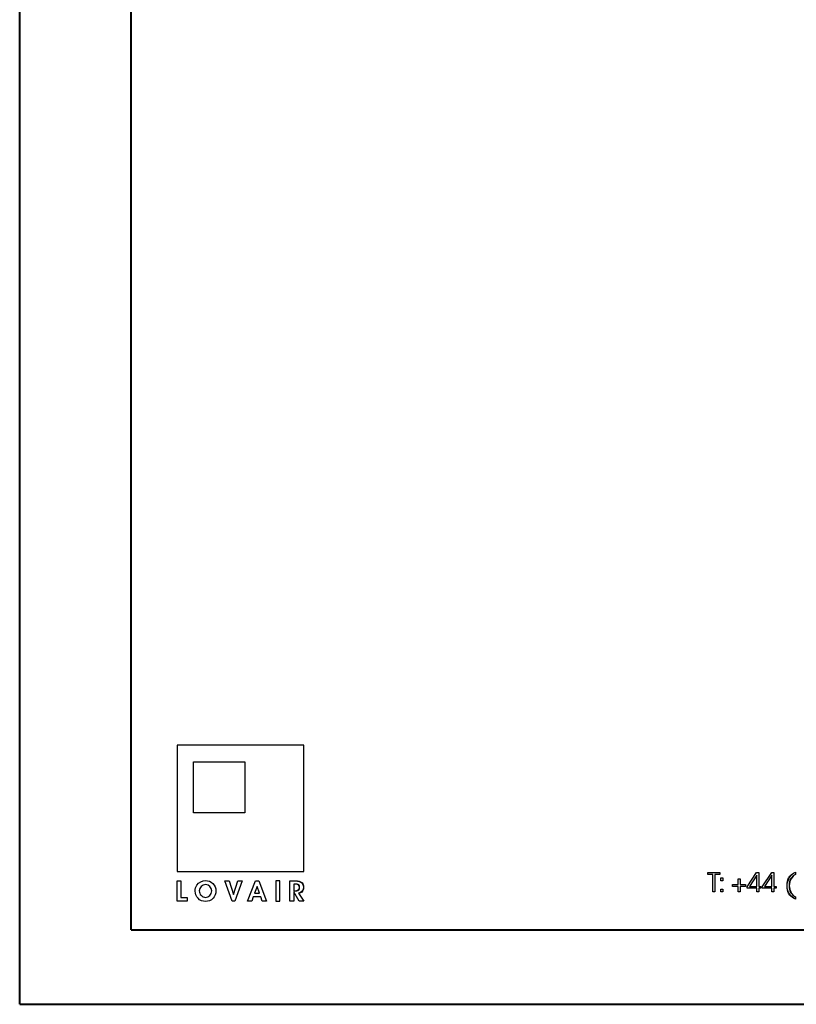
# Model space of a CAD drawing. Header units: millimetres. Extents: x 4213 to 5893, y 262 to 1450.
# Tile 1 of 8: x 4213 to 4631, y 262 to 791. Entities that reach past the tile are written whole.
import ezdxf

# ---------------------------------------------------------------- set-up
doc = ezdxf.new("R2010")
doc.units = ezdxf.units.MM
doc.layers.add('LAYER_1', color=179, linetype='Continuous')

# ---------------------------------------------------------------- blocks, each defined once
blk = doc.blocks.new('Block2')
at = {"layer": 'LAYER_1'}
for p, q in [((0, 3.31), (0, 3.56)), ((0, 3.56), (1.58, 3.56)), ((0, 3.31), (0, 3.56)), ((0, 3.56), (1.58, 3.56)), ((0.64, 3.31), (0, 3.31)), ((0.64, 3.31), (0, 3.31)), ((0.64, 0.96), (0.64, 3.31)), ((0.64, 0.96), (0.64, 3.31)), ((1.58, 3.31), (0.93, 3.31)), ((0.93, 3.31), (0.93, 0.96)), ((1.58, 3.31), (0.93, 3.31)), ((0.93, 3.31), (0.93, 0.96)), ((1.58, 3.56), (1.58, 3.31)), ((1.58, 3.56), (1.58, 3.31)), ((1.75, 2.46), (1.75, 2.85)), ((1.75, 2.85), (2.02, 2.85)), ((1.75, 2.46), (1.75, 2.85)), ((1.75, 2.85), (2.02, 2.85)), ((2.02, 2.85), (2.02, 2.46)), ((2.02, 2.85), (2.02, 2.46)), ((4.05, 1.97), (4.05, 2.73)), ((4.05, 2.73), (4.31, 2.73)), ((4.05, 1.97), (4.05, 2.73)), ((4.05, 2.73), (4.31, 2.73)), ((4.31, 2.73), (4.31, 1.97)), ((4.31, 2.73), (4.31, 1.97)), ((5.27, 1.67), (6.54, 3.56)), ((5.27, 1.67), (6.54, 3.56)), ((6.57, 3.21), (5.57, 1.68)), ((6.57, 3.21), (5.57, 1.68)), ((6.54, 3.56), (6.84, 3.56)), ((6.54, 3.56), (6.84, 3.56)), ((6.57, 1.68), (6.57, 3.21)), ((6.57, 1.68), (6.57, 3.21)), ((6.84, 3.56), (6.84, 1.68)), ((6.84, 3.56), (6.84, 1.68)), ((7.3, 1.67), (8.57, 3.56)), ((7.3, 1.67), (8.57, 3.56)), ((8.6, 3.21), (7.6, 1.68)), ((8.6, 3.21), (7.6, 1.68)), ((8.57, 3.56), (8.87, 3.56)), ((8.57, 3.56), (8.87, 3.56)), ((8.6, 1.68), (8.6, 3.21)), ((8.6, 1.68), (8.6, 3.21)), ((8.87, 3.56), (8.87, 1.68)), ((8.87, 3.56), (8.87, 1.68)), ((11.75, 3.61), (11.75, 3.31)), ((2.02, 2.46), (1.75, 2.46)), ((2.02, 2.46), (1.75, 2.46)), ((1.75, 0.96), (1.75, 1.34)), ((1.75, 1.34), (2.02, 1.34)), ((1.75, 0.96), (1.75, 1.34)), ((1.75, 1.34), (2.02, 1.34)), ((2.02, 1.34), (2.02, 0.96)), ((2.02, 1.34), (2.02, 0.96)), ((3.29, 1.71), (3.29, 1.97)), ((3.29, 1.97), (4.05, 1.97)), ((3.29, 1.71), (3.29, 1.97)), ((3.29, 1.97), (4.05, 1.97)), ((4.05, 1.71), (3.29, 1.71)), ((4.05, 1.71), (3.29, 1.71)), ((4.05, 0.96), (4.05, 1.71)), ((4.05, 0.96), (4.05, 1.71)), ((4.31, 1.97), (5.06, 1.97)), ((4.31, 1.97), (5.06, 1.97)), ((5.06, 1.71), (4.31, 1.71)), ((4.31, 1.71), (4.31, 0.96)), ((5.06, 1.71), (4.31, 1.71)), ((4.31, 1.71), (4.31, 0.96)), ((5.06, 1.97), (5.06, 1.71)), ((5.06, 1.97), (5.06, 1.71)), ((5.27, 1.45), (5.27, 1.67)), ((5.27, 1.45), (5.27, 1.67)), ((6.56, 1.45), (5.27, 1.45)), ((6.56, 1.45), (5.27, 1.45)), ((5.57, 1.68), (6.57, 1.68)), ((5.57, 1.68), (6.57, 1.68)), ((6.56, 0.96), (6.56, 1.45)), ((6.56, 0.96), (6.56, 1.45)), ((6.84, 1.68), (7.11, 1.68)), ((6.84, 1.68), (7.11, 1.68)), ((7.11, 1.45), (6.84, 1.45)), ((6.84, 1.45), (6.84, 0.96)), ((7.11, 1.45), (6.84, 1.45)), ((6.84, 1.45), (6.84, 0.96)), ((7.11, 1.68), (7.11, 1.45)), ((7.11, 1.68), (7.11, 1.45)), ((7.3, 1.45), (7.3, 1.67)), ((7.3, 1.45), (7.3, 1.67)), ((8.59, 1.45), (7.3, 1.45)), ((8.59, 1.45), (7.3, 1.45)), ((7.6, 1.68), (8.6, 1.68)), ((7.6, 1.68), (8.6, 1.68)), ((8.59, 0.96), (8.59, 1.45)), ((8.59, 0.96), (8.59, 1.45)), ((8.87, 1.68), (9.15, 1.68)), ((8.87, 1.68), (9.15, 1.68)), ((9.15, 1.45), (8.87, 1.45)), ((8.87, 1.45), (8.87, 0.96)), ((9.15, 1.45), (8.87, 1.45)), ((8.87, 1.45), (8.87, 0.96)), ((9.15, 1.68), (9.15, 1.45)), ((9.15, 1.68), (9.15, 1.45)), ((0.93, 0.96), (0.64, 0.96)), ((0.93, 0.96), (0.64, 0.96)), ((2.02, 0.96), (1.75, 0.96)), ((2.02, 0.96), (1.75, 0.96)), ((4.31, 0.96), (4.05, 0.96)), ((4.31, 0.96), (4.05, 0.96)), ((6.84, 0.96), (6.56, 0.96)), ((6.84, 0.96), (6.56, 0.96)), ((8.87, 0.96), (8.59, 0.96)), ((8.87, 0.96), (8.59, 0.96)), ((11.75, 0.3), (11.75, 0))]:
    blk.add_line(p, q, dxfattribs=at)
at = {"layer": 'LAYER_1', "color": 179}
for p, q in [((11.75, 3.61), (11.75, 3.31)), ((11.75, 0.3), (11.75, 0))]:
    blk.add_line(p, q, dxfattribs=at)
at = {"layer": 'LAYER_1'}
for points in [[(11.75, 0), (11.02, 0.37), (10.64, 1.08), (10.64, 1.81), (10.64, 2.53), (11.04, 3.28), (11.75, 3.61)], [(11.75, 3.31), (11.32, 3.07), (10.92, 2.5), (10.92, 1.81), (10.92, 1.13), (11.31, 0.56), (11.75, 0.3)]]:
    blk.add_open_spline(points, degree=3, dxfattribs=at)
at = {"layer": 'LAYER_1', "color": 179}
for points in [[(10.64, 1.81), (10.64, 2.53), (11.04, 3.28), (11.75, 3.61)], [(11.75, 3.31), (11.32, 3.07), (10.92, 2.5), (10.92, 1.81)], [(11.75, 0), (11.02, 0.37), (10.64, 1.08), (10.64, 1.81)], [(10.92, 1.81), (10.92, 1.13), (11.31, 0.56), (11.75, 0.3)]]:
    blk.add_open_spline(points, degree=3, dxfattribs=at)
blk = doc.blocks.new('Block3')
at = {"layer": 'LAYER_1'}
for p, q in [((17.03, 21), (0, 21)), ((0, 21), (0, 4.01)), ((17.03, 21), (0, 21)), ((0, 21), (0, 4.01)), ((17.03, 4.01), (17.03, 21)), ((17.03, 4.01), (17.03, 21)), ((2.22, 11.9), (2.22, 18.78)), ((2.22, 18.78), (9.1, 18.78)), ((2.22, 11.9), (2.22, 18.78)), ((2.22, 18.78), (9.1, 18.78)), ((9.1, 18.78), (9.1, 11.9)), ((9.1, 18.78), (9.1, 11.9)), ((9.1, 11.9), (2.22, 11.9)), ((9.1, 11.9), (2.22, 11.9)), ((0, 4.01), (17.03, 4.01)), ((0, 4.01), (17.03, 4.01)), ((0, 0.05), (0, 2.76)), ((0, 2.76), (0.53, 2.76)), ((0, 0.05), (0, 2.76)), ((0, 2.76), (0.53, 2.76)), ((0.53, 2.76), (0.53, 0.53)), ((0.53, 2.76), (0.53, 0.53)), ((7.41, 0.05), (6.44, 2.76)), ((6.44, 2.76), (7.01, 2.76)), ((7.41, 0.05), (6.44, 2.76)), ((6.44, 2.76), (7.01, 2.76)), ((7.01, 2.76), (7.6, 0.96)), ((7.01, 2.76), (7.6, 0.96)), ((7.6, 0.96), (8.19, 2.76)), ((7.6, 0.96), (8.19, 2.76)), ((8.76, 2.76), (7.79, 0.05)), ((8.76, 2.76), (7.79, 0.05)), ((8.19, 2.76), (8.76, 2.76)), ((8.19, 2.76), (8.76, 2.76)), ((9.49, 0.05), (10.55, 2.76)), ((9.49, 0.05), (10.55, 2.76)), ((10.55, 2.76), (11, 2.76)), ((10.55, 2.76), (11, 2.76)), ((11, 2.76), (12.04, 0.05)), ((11, 2.76), (12.04, 0.05)), ((13.83, 2.76), (13.3, 2.76)), ((13.3, 2.76), (13.3, 0.05)), ((13.83, 2.76), (13.3, 2.76)), ((13.3, 2.76), (13.3, 0.05)), ((13.83, 0.05), (13.83, 2.76)), ((13.83, 0.05), (13.83, 2.76)), ((15.17, 0.05), (15.17, 2.76)), ((15.17, 2.76), (15.81, 2.76)), ((10.76, 2), (10.44, 1.12)), ((10.76, 2), (10.44, 1.12)), ((11.08, 1.12), (10.76, 2)), ((11.08, 1.12), (10.76, 2)), ((15.9, 2.32), (15.7, 2.32)), ((15.7, 2.32), (15.7, 1.44)), ((15.7, 1.44), (15.82, 1.44)), ((1.38, 0.05), (0, 0.05)), ((0.53, 0.53), (1.38, 0.53)), ((0.53, 0.53), (1.38, 0.53)), ((1.38, 0.53), (1.38, 0.05)), ((1.38, 0.53), (1.38, 0.05)), ((7.79, 0.05), (7.41, 0.05)), ((10.04, 0.05), (9.49, 0.05)), ((10.04, 0.05), (9.49, 0.05)), ((10.25, 0.62), (10.04, 0.05)), ((11.26, 0.62), (10.25, 0.62)), ((11.26, 0.62), (10.25, 0.62)), ((10.44, 1.12), (11.08, 1.12)), ((10.44, 1.12), (11.08, 1.12)), ((11.47, 0.05), (11.26, 0.62)), ((11.47, 0.05), (11.26, 0.62)), ((12.04, 0.05), (11.47, 0.05)), ((12.04, 0.05), (11.47, 0.05)), ((13.3, 0.05), (13.83, 0.05)), ((13.3, 0.05), (13.83, 0.05)), ((15.7, 0.05), (15.17, 0.05)), ((16.4, 0.05), (15.7, 1.31)), ((15.7, 1.31), (15.7, 0.05)), ((16.35, 1.11), (17.03, 0.05)), ((17.03, 0.05), (16.4, 0.05))]:
    blk.add_line(p, q, dxfattribs=at)
at = {"layer": 'LAYER_1', "color": 179}
for p, q in [((15.17, 0.05), (15.17, 2.76)), ((15.17, 2.76), (15.81, 2.76)), ((15.9, 2.32), (15.7, 2.32)), ((15.7, 2.32), (15.7, 1.44)), ((15.7, 1.44), (15.82, 1.44)), ((16.4, 0.05), (15.7, 1.31)), ((15.7, 1.31), (15.7, 0.05)), ((16.35, 1.11), (17.03, 0.05)), ((17.03, 0.05), (16.4, 0.05))]:
    blk.add_line(p, q, dxfattribs=at)
at = {"layer": 'LAYER_1'}
for points, knots in [([(2.68, 2.21), (2.95, 2.6), (3.37, 2.82), (3.85, 2.82), (4.21, 2.82), (4.55, 2.67), (4.81, 2.41)], [0, 0, 0, 0, 0.352778, 0.352778, 0.352778, 0.705556, 0.705556, 0.705556, 0.705556]), ([(2.68, 2.21), (2.95, 2.6), (3.37, 2.82), (3.85, 2.82), (4.21, 2.82), (4.55, 2.67), (4.81, 2.41)], [0, 0, 0, 0, 1, 1, 1, 2, 2, 2, 2]), ([(2.83, 0.43), (2.58, 0.69), (2.44, 1.03), (2.44, 1.41), (2.44, 1.72), (2.52, 1.98), (2.68, 2.21)], [2.1166681, 2.1166681, 2.1166681, 2.1166681, 2.4694461, 2.4694461, 2.4694461, 2.8222241, 2.8222241, 2.8222241, 2.8222241]), ([(2.83, 0.43), (2.58, 0.69), (2.44, 1.03), (2.44, 1.41), (2.44, 1.72), (2.52, 1.98), (2.68, 2.21)], [6, 6, 6, 6, 7, 7, 7, 8, 8, 8, 8]), ([(4.68, 1.43), (4.68, 1.89), (4.3, 2.27), (3.85, 2.27), (3.37, 2.27), (3, 1.89), (3, 1.43), (3, 1.2), (3.08, 1), (3.23, 0.83)], [0.705556, 0.705556, 0.705556, 0.705556, 1.058334, 1.058334, 1.058334, 1.411112, 1.411112, 1.411112, 1.76389, 1.76389, 1.76389, 1.76389]), ([(3.85, 2.27), (3.37, 2.27), (3, 1.89), (3, 1.43), (3, 1.2), (3.08, 1), (3.23, 0.83)], [3, 3, 3, 3, 4, 4, 4, 5, 5, 5, 5]), ([(3.23, 0.83), (3.4, 0.65), (3.62, 0.55), (3.84, 0.55), (4.3, 0.55), (4.68, 0.92), (4.68, 1.43), (4.68, 1.89), (4.3, 2.27), (3.85, 2.27)], [0, 0, 0, 0, 1, 1, 1, 2, 2, 2, 3, 3, 3, 3]), ([(3.23, 0.83), (3.4, 0.65), (3.62, 0.55), (3.84, 0.55), (4.3, 0.55), (4.68, 0.92), (4.68, 1.43)], [0, 0, 0, 0, 0.352778, 0.352778, 0.352778, 0.705556, 0.705556, 0.705556, 0.705556]), ([(4.81, 2.41), (5.08, 2.14), (5.23, 1.8), (5.23, 1.43), (5.23, 1.04), (5.09, 0.69), (4.84, 0.43)], [0.705556, 0.705556, 0.705556, 0.705556, 1.058334, 1.058334, 1.058334, 1.411112, 1.411112, 1.411112, 1.411112]), ([(4.81, 2.41), (5.08, 2.14), (5.23, 1.8), (5.23, 1.43), (5.23, 1.04), (5.09, 0.69), (4.84, 0.43)], [2, 2, 2, 2, 3, 3, 3, 4, 4, 4, 4]), ([(4.84, 0.43), (4.57, 0.15), (4.22, 0), (3.84, 0), (3.44, 0), (3.09, 0.14), (2.83, 0.43)], [1.411112, 1.411112, 1.411112, 1.411112, 1.7638901, 1.7638901, 1.7638901, 2.1166681, 2.1166681, 2.1166681, 2.1166681]), ([(4.84, 0.43), (4.57, 0.15), (4.22, 0), (3.84, 0), (3.44, 0), (3.09, 0.14), (2.83, 0.43)], [4, 4, 4, 4, 5, 5, 5, 6, 6, 6, 6])]:
    blk.add_open_spline(points, degree=3, knots=knots, dxfattribs=at)
for points in [[(15.81, 2.76), (16.11, 2.76), (16.35, 2.76), (16.53, 2.67), (16.83, 2.53), (17, 2.26), (17, 1.92), (17, 1.5), (16.75, 1.19), (16.35, 1.11)], [(15.82, 1.44), (16.25, 1.44), (16.47, 1.61), (16.47, 1.9), (16.47, 2.2), (16.28, 2.32), (15.9, 2.32)]]:
    blk.add_open_spline(points, degree=3, dxfattribs=at)
at = {"layer": 'LAYER_1', "color": 179}
for points in [[(15.81, 2.76), (16.11, 2.76), (16.35, 2.76), (16.53, 2.67)], [(16.53, 2.67), (16.83, 2.53), (17, 2.26), (17, 1.92)], [(15.82, 1.44), (16.25, 1.44), (16.47, 1.61), (16.47, 1.9)], [(16.47, 1.9), (16.47, 2.2), (16.28, 2.32), (15.9, 2.32)], [(17, 1.92), (17, 1.5), (16.75, 1.19), (16.35, 1.11)]]:
    blk.add_open_spline(points, degree=3, dxfattribs=at)

msp = doc.modelspace()

# ---------------------------------------------------------------- linework, layer by layer
at = {"color": 7, "linetype": 'Continuous', "lineweight": 40}
for p, q in [((4213.31, 262.05), (4213.31, 1450.05)), ((4273.31, 302.05), (4273.31, 1410.05)), ((4273.31, 302.05), (5853.31, 302.05)), ((4213.31, 262.05), (5893.31, 262.05))]:
    msp.add_line(p, q, dxfattribs=at)

# ---------------------------------------------------------------- block references
at = {"color": 7, "linetype": 'Continuous', "xscale": 4, "yscale": 4, "zscale": 4}
msp.add_blockref('Block3', (4297.9, 317.29), dxfattribs=at)
at = {"layer": 'LAYER_1', "xscale": 4, "yscale": 4, "zscale": 4}
msp.add_blockref('Block2', (4583.41, 318.57), dxfattribs=at)

doc.saveas('drawing.dxf')
